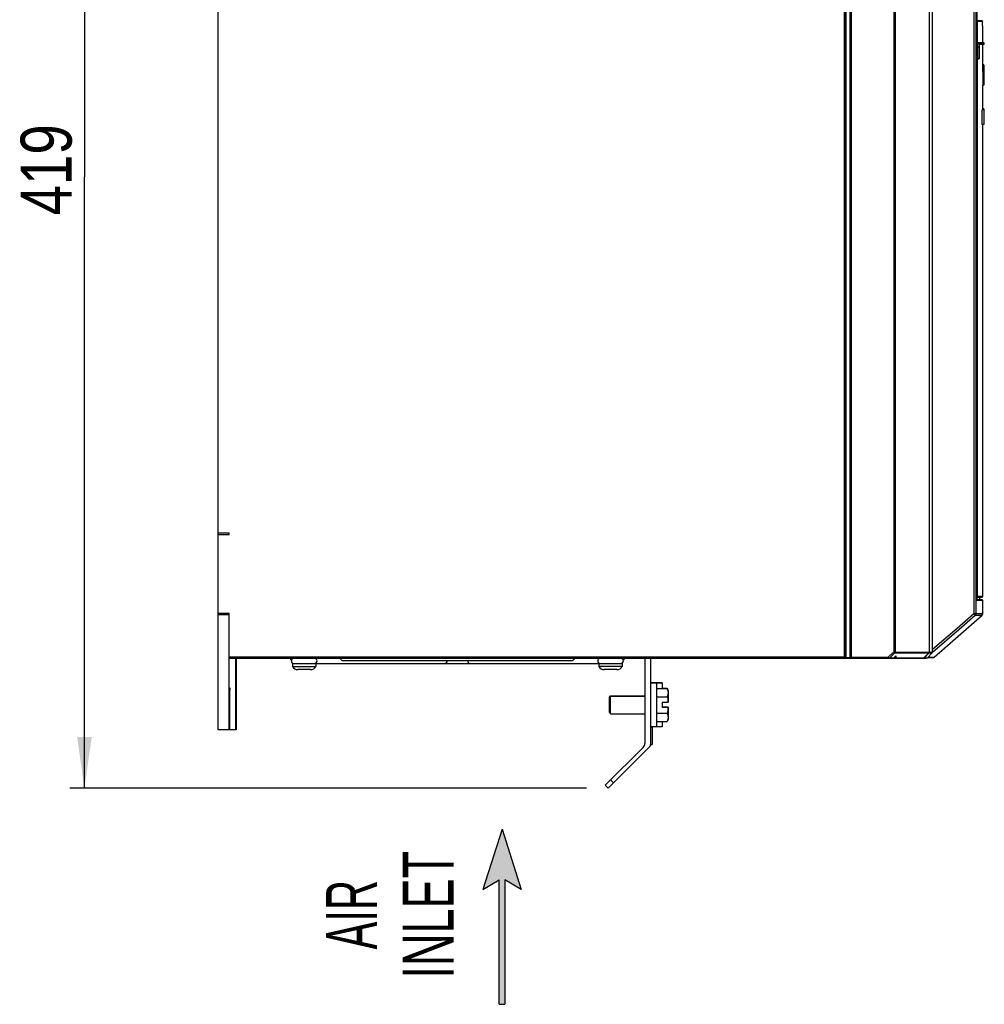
# Model space of a CAD drawing. Extents: x 0 to 420, y 0 to 297.
# Tile 12 of 37: x 133 to 199, y 117 to 184. Entities that reach past the tile are written whole.
import ezdxf
from ezdxf.enums import TextEntityAlignment as Align

# ---------------------------------------------------------------- set-up
doc = ezdxf.new("R2010")
doc.units = 0
doc.header["$LTSCALE"] = 23.1
doc.layers.get('0').update_dxf_attribs({"linetype": 'CONTINUOUS'})
doc.styles.get("Standard").update_dxf_attribs({"font": 'txt', "width": 0.8})
doc.styles.add('TEXTSTYLE_1', font='txt', dxfattribs={"width": 0.8})
doc.dimstyles.get("Standard").update_dxf_attribs({"dimtxt": 2.5, "dimasz": 2.5, "dimexe": 1.25, "dimexo": 0.625, "dimtad": 1, "dimcen": 2.5, "dimazin": 3, "dimtfac": 1, "dimtmove": 0, "dimatfit": 3})

# ---------------------------------------------------------------- blocks, each defined once
blk = doc.blocks.new('_FILLED')
at = {"color": 0, "linetype": 'BYBLOCK'}
blk.add_solid([(0, 0), (-1, 0.143), (-1, -0.143)], dxfattribs=at)
blk = doc.blocks.new('*D13')
at = {"color": 2, "linetype": 'CONTINUOUS'}
for p, q in [((145.769, 215.407), (136.572, 215.407)), ((137.572, 215.407), (137.572, 173.507)), ((137.572, 131.607), (137.572, 173.507)), ((171.998, 131.607), (136.572, 131.607))]:
    blk.add_line(p, q, dxfattribs=at)
at = {"color": 2, "linetype": 'CONTINUOUS', "xscale": 3.5, "yscale": 3.5, "zscale": 3.5}
for p, rotation in [((137.572, 215.407), 90), ((137.572, 131.607), 270)]:
    blk.add_blockref('_FILLED', p, dxfattribs=dict(at, rotation=rotation))
at = {"color": 5, "linetype": 'CONTINUOUS', "width": 0.8}
blk.add_text('419', height=3.5, rotation=90, dxfattribs=at).set_placement((136.697, 170.868))
blk = doc.blocks.new('ARROW_BL3', base_point=(166.203, 122.786))
at = {"color": 7, "linetype": 'CONTINUOUS'}
for p, q in [((166.203, 128.786), (164.887, 124.659)), ((166.203, 128.786), (167.52, 124.659)), ((164.887, 124.659), (166.004, 125.324)), ((166.004, 116.786), (166.004, 125.324)), ((166.403, 125.324), (166.403, 116.786)), ((167.52, 124.659), (166.403, 125.324)), ((166.004, 116.786), (166.403, 116.786))]:
    blk.add_line(p, q, dxfattribs=at)
for points in [[(164.887, 124.659), (166.203, 128.786), (166.004, 125.324)], [(166.004, 125.324), (166.203, 128.786), (166.403, 125.324)], [(166.203, 128.786), (167.52, 124.659), (166.403, 125.324)], [(166.004, 116.786), (166.004, 125.324), (166.403, 125.324)], [(166.403, 125.324), (166.403, 116.786), (166.004, 116.786)]]:
    blk.add_solid(points, dxfattribs=at)

msp = doc.modelspace()

# ---------------------------------------------------------------- linework, layer by layer
at = {"color": 9, "linetype": 'CONTINUOUS'}
for p, q in [((189.67, 140.507), (189.67, 210.507)), ((189.77, 210.457), (189.77, 140.557)), ((190.07, 140.557), (190.07, 210.457)), ((190.17, 140.507), (190.17, 210.507)), ((193.052, 210.456), (193.052, 140.949)), ((193.15, 210.407), (193.15, 140.932)), ((195.503, 140.932), (195.503, 210.407)), ((198.544, 210.467), (198.544, 143.575)), ((198.691, 210.467), (198.691, 143.575)), ((198.745, 210.467), (198.745, 144.457)), ((199.149, 184.157), (198.781, 184.157)), ((198.781, 184.157), (198.781, 144.757)), ((199.161, 183.583), (199.16, 183.605)), ((199.166, 183.401), (199.165, 183.426)), ((198.902, 182.407), (198.799, 182.407)), ((198.882, 182.407), (198.882, 181.627)), ((198.902, 182.407), (198.902, 181.631)), ((198.909, 182.343), (198.909, 182.345)), ((198.909, 182.307), (198.909, 182.319)), ((198.909, 182.307), (198.909, 182.307)), ((198.914, 182.477), (198.914, 182.478)), ((198.929, 182.595), (198.932, 182.609)), ((199.266, 182.687), (198.933, 182.687)), ((198.944, 182.627), (199.266, 182.627)), ((198.902, 181.631), (198.799, 181.631)), ((198.882, 181.627), (198.882, 181.619)), ((198.902, 181.627), (198.908, 181.627)), ((198.909, 181.631), (198.909, 181.631)), ((199.166, 144.457), (198.745, 144.457)), ((198.781, 144.757), (199.166, 144.757)), ((197.4, 142.582), (198.544, 143.575)), ((197.511, 142.482), (198.64, 143.462)), ((198.544, 143.575), (199.166, 143.575)), ((198.59, 143.522), (198.544, 143.575)), ((198.64, 143.462), (199.115, 143.462)), ((195.72, 141.125), (197.4, 142.582)), ((195.722, 140.93), (197.511, 142.482)), ((147.494, 140.607), (189.72, 140.607)), ((189.72, 140.557), (190.12, 140.557)), ((192.661, 140.567), (190.12, 140.567)), ((192.661, 140.567), (193.052, 140.949)), ((192.759, 140.525), (192.661, 140.567)), ((192.661, 140.507), (192.661, 140.567)), ((192.759, 140.525), (193.133, 140.89)), ((193.035, 140.525), (192.759, 140.525)), ((193.052, 140.949), (193.15, 140.932)), ((193.052, 140.949), (193.132, 140.89)), ((195.12, 140.525), (193.121, 140.525)), ((193.132, 140.89), (193.133, 140.89)), ((193.133, 140.89), (195.472, 140.89)), ((193.15, 140.932), (195.72, 140.932)), ((193.15, 140.932), (193.15, 140.932)), ((195.095, 140.525), (195.086, 140.517)), ((195.093, 140.507), (195.101, 140.508)), ((195.094, 140.524), (195.095, 140.525)), ((195.114, 140.517), (195.12, 140.525)), ((195.12, 140.525), (195.437, 140.855)), ((195.136, 140.525), (195.485, 140.89)), ((195.337, 140.525), (195.136, 140.525)), ((195.394, 140.582), (195.831, 140.582)), ((195.472, 140.889), (195.472, 140.89)), ((195.472, 140.89), (195.472, 140.889)), ((195.472, 140.889), (195.476, 140.888)), ((195.476, 140.888), (195.481, 140.888)), ((195.481, 140.888), (195.485, 140.89)), ((195.485, 140.89), (195.702, 140.89)), ((195.502, 140.92), (195.503, 140.932)), ((176.789, 138.807), (176.389, 138.807)), ((176.612, 138.82), (176.612, 138.815)), ((147.549, 137.807), (147.525, 137.807)), ((173.632, 132.171), (173.843, 131.961))]:
    msp.add_line(p, q, dxfattribs=at)
at = {"color": 7, "linetype": 'CONTINUOUS'}
for p, q in [((189.72, 140.557), (189.72, 210.457)), ((190.12, 210.457), (190.12, 140.557)), ((195.49, 210.407), (195.49, 140.932)), ((195.72, 140.932), (195.72, 210.407)), ((198.745, 210.467), (198.745, 144.463)), ((146.739, 149.089), (146.739, 201.925)), ((199.1, 184.207), (198.745, 184.207)), ((199.152, 183.953), (199.149, 184.159)), ((199.149, 184.157), (199.149, 184.159)), ((199.157, 183.759), (199.152, 183.953)), ((199.16, 183.605), (199.157, 183.759)), ((199.165, 183.426), (199.16, 183.605)), ((199.166, 182.707), (199.166, 183.401)), ((198.799, 181.631), (198.799, 182.407)), ((199.246, 182.707), (198.833, 182.707)), ((198.933, 182.607), (199.246, 182.607)), ((199.166, 181.187), (199.166, 182.607)), ((199.266, 182.627), (199.266, 182.687)), ((198.802, 181.607), (198.888, 181.607)), ((198.888, 181.607), (198.89, 181.607)), ((198.909, 181.63), (198.909, 181.631)), ((199.24, 181.187), (199.149, 181.187)), ((199.24, 181.193), (199.166, 181.193)), ((199.24, 181.193), (199.24, 179.787)), ((199.24, 179.787), (199.156, 179.787)), ((199.166, 178.125), (199.166, 179.787)), ((199.24, 178.107), (199.117, 178.107)), ((199.117, 177.107), (199.117, 178.107)), ((199.24, 178.125), (199.165, 178.125)), ((199.24, 178.182), (199.166, 178.182)), ((199.24, 178.182), (199.24, 177.107)), ((199.24, 177.107), (199.117, 177.107)), ((199.165, 177.107), (199.165, 177.1)), ((199.24, 177.091), (199.165, 177.091)), ((199.166, 144.757), (199.166, 177.091)), ((199.24, 177.099), (199.24, 177.091)), ((147.494, 149.089), (146.739, 149.089)), ((146.74, 135.607), (146.74, 149.089)), ((146.74, 148.989), (147.494, 148.989)), ((147.494, 148.989), (147.494, 149.089)), ((198.745, 144.707), (199.116, 144.707)), ((199.116, 144.507), (198.745, 144.507)), ((198.745, 144.463), (198.745, 144.457)), ((198.966, 144.507), (198.966, 144.707)), ((199.166, 143.575), (199.166, 144.457)), ((146.74, 143.597), (147.494, 143.597)), ((146.74, 143.497), (147.494, 143.497)), ((147.494, 140.576), (147.494, 143.597)), ((195.831, 140.582), (199.115, 143.462)), ((147.494, 140.548), (147.494, 140.576)), ((147.495, 140.507), (195.294, 140.507)), ((147.498, 135.607), (147.498, 140.507)), ((147.93, 140.507), (147.93, 135.607)), ((147.978, 140.507), (147.978, 135.607)), ((175.989, 140.507), (175.989, 134.674)), ((176.389, 140.507), (176.389, 134.59)), ((193.035, 140.525), (193.19, 140.676)), ((193.121, 140.525), (193.19, 140.592)), ((193.19, 140.676), (193.19, 140.592)), ((195.094, 140.524), (195.472, 140.889)), ((195.702, 140.89), (195.337, 140.525)), ((195.369, 140.557), (195.765, 140.557)), ((151.84, 140.147), (174.44, 140.147)), ((151.84, 140.147), (151.84, 139.947)), ((151.84, 139.947), (153.44, 139.947)), ((153.08, 139.727), (152.2, 139.727)), ((153.44, 140.147), (153.44, 139.947)), ((170.988, 140.327), (155.292, 140.327)), ((172.84, 140.147), (172.84, 139.947)), ((174.44, 139.947), (172.84, 139.947)), ((174.08, 139.727), (173.2, 139.727)), ((174.44, 140.147), (174.44, 139.947)), ((176.389, 138.828), (176.789, 138.828)), ((176.416, 138.814), (176.463, 138.815)), ((176.79, 138.819), (176.494, 138.82)), ((176.789, 138.828), (176.789, 138.821)), ((176.789, 138.821), (176.984, 138.82)), ((176.925, 138.815), (176.789, 138.814)), ((176.789, 138.814), (176.789, 135.807)), ((176.789, 138.437), (177.529, 138.437)), ((176.822, 138.816), (176.868, 138.817)), ((177.082, 138.816), (176.925, 138.815)), ((177.15, 138.816), (177.082, 138.816)), ((177.189, 138.818), (177.189, 138.437)), ((177.189, 138.457), (177.529, 138.457)), ((177.589, 138.272), (177.529, 138.437)), ((177.589, 138.292), (177.536, 138.439)), ((147.526, 137.944), (147.525, 135.607)), ((147.527, 138.137), (147.526, 137.944)), ((147.528, 138.25), (147.527, 138.137)), ((147.548, 138.075), (147.547, 138.196)), ((147.549, 137.876), (147.548, 138.075)), ((147.549, 135.607), (147.549, 137.876)), ((173.559, 137.848), (173.639, 137.928)), ((173.559, 137.827), (173.639, 137.907)), ((173.559, 136.787), (173.559, 137.848)), ((173.639, 137.928), (175.989, 137.928)), ((173.639, 136.707), (173.639, 137.928)), ((173.639, 137.907), (175.989, 137.907)), ((176.789, 137.872), (177.529, 137.872)), ((177.589, 138.292), (177.589, 137.487)), ((177.189, 137.487), (177.589, 137.487)), ((177.189, 137.487), (177.189, 137.127)), ((177.589, 137.148), (177.189, 137.148)), ((177.589, 137.127), (177.189, 137.127)), ((177.578, 137.148), (177.577, 137.127)), ((177.589, 137.148), (177.589, 136.343)), ((173.559, 136.787), (173.639, 136.707)), ((173.639, 136.707), (175.989, 136.707)), ((176.789, 136.743), (177.529, 136.743)), ((177.589, 136.343), (177.529, 136.178)), ((176.789, 135.807), (176.389, 135.807)), ((176.389, 135.797), (176.489, 135.797)), ((176.489, 135.797), (176.489, 134.597)), ((176.789, 136.178), (177.529, 136.178)), ((176.925, 135.815), (176.789, 135.814)), ((177.082, 135.816), (176.925, 135.815)), ((177.15, 135.816), (177.082, 135.816)), ((177.189, 136.178), (177.189, 135.818)), ((147.978, 135.607), (146.74, 135.607)), ((173.277, 131.819), (175.871, 134.39)), ((173.489, 131.607), (176.331, 134.449)), ((176.389, 134.597), (176.489, 134.597)), ((173.277, 131.819), (173.489, 131.607))]:
    msp.add_line(p, q, dxfattribs=at)
for points in [[(198.745, 184.203), (198.748, 184.202), (198.756, 184.198), (198.762, 184.193), (198.767, 184.188), (198.772, 184.182), (198.775, 184.176), (198.778, 184.17), (198.78, 184.163), (198.781, 184.157)], [(199.1, 184.207), (199.107, 184.207), (199.113, 184.205), (199.119, 184.203), (199.124, 184.201), (199.129, 184.197), (199.134, 184.193), (199.138, 184.189)], [(199.149, 184.159), (199.147, 184.168), (199.144, 184.179), (199.138, 184.189)], [(198.799, 182.407), (198.799, 182.443), (198.8, 182.479), (198.801, 182.513), (198.803, 182.546), (198.805, 182.577), (198.808, 182.606), (198.811, 182.631), (198.814, 182.654), (198.817, 182.673), (198.821, 182.688), (198.825, 182.698), (198.829, 182.705), (198.833, 182.707)], [(198.909, 181.631), (198.909, 182.319), (198.909, 182.345), (198.909, 182.37), (198.91, 182.394), (198.911, 182.417)], [(198.911, 182.417), (198.912, 182.438), (198.913, 182.459), (198.914, 182.478), (198.916, 182.496), (198.917, 182.512), (198.919, 182.527), (198.92, 182.541), (198.922, 182.554), (198.924, 182.565), (198.925, 182.575), (198.927, 182.584), (198.929, 182.592), (198.93, 182.598), (198.932, 182.604), (198.933, 182.608), (198.934, 182.61), (198.935, 182.611)], [(198.802, 181.607), (198.801, 181.608), (198.801, 181.61), (198.8, 181.612), (198.8, 181.616), (198.799, 181.621), (198.799, 181.626), (198.799, 181.631)], [(198.89, 181.607), (198.893, 181.608), (198.896, 181.609)], [(198.896, 181.609), (198.899, 181.61), (198.901, 181.612), (198.903, 181.614), (198.905, 181.617), (198.906, 181.619), (198.907, 181.621), (198.908, 181.624), (198.908, 181.626), (198.909, 181.628), (198.909, 181.63)], [(199.149, 181.187), (199.154, 180.254), (199.156, 179.787)], [(199.165, 178.125), (199.165, 178.124), (199.165, 178.119), (199.165, 178.111), (199.165, 178.107)], [(199.165, 177.1), (199.165, 177.093), (199.165, 177.091)], [(198.745, 144.711), (198.748, 144.713), (198.756, 144.717), (198.762, 144.722), (198.767, 144.727), (198.772, 144.733), (198.775, 144.739), (198.778, 144.745), (198.78, 144.751), (198.781, 144.757)], [(147.495, 140.507), (147.495, 140.508), (147.495, 140.512), (147.495, 140.518), (147.494, 140.526), (147.494, 140.537), (147.494, 140.548)], [(155.149, 140.436), (155.135, 140.452), (155.12, 140.468), (155.104, 140.481), (155.088, 140.492), (155.071, 140.501), (155.054, 140.506), (155.036, 140.507)], [(155.292, 140.327), (155.274, 140.329), (155.256, 140.335), (155.238, 140.344), (155.222, 140.356), (155.206, 140.37), (155.191, 140.386), (155.177, 140.402), (155.149, 140.436)], [(171.102, 140.401), (171.088, 140.385), (171.073, 140.369), (171.057, 140.355), (171.041, 140.343), (171.024, 140.335), (171.006, 140.329), (170.988, 140.327)], [(171.243, 140.507), (171.225, 140.505), (171.208, 140.5), (171.19, 140.491), (171.174, 140.48), (171.158, 140.466), (171.143, 140.45), (171.129, 140.434), (171.102, 140.401)], [(193.035, 140.525), (193.028, 140.519), (193.02, 140.514), (193.011, 140.51), (193.001, 140.508), (192.992, 140.507)], [(193.077, 140.507), (193.087, 140.508), (193.097, 140.51), (193.105, 140.514), (193.114, 140.519), (193.121, 140.525)], [(195.053, 140.507), (195.063, 140.508), (195.072, 140.511), (195.082, 140.515), (195.09, 140.521), (195.094, 140.524)], [(195.337, 140.525), (195.33, 140.519), (195.321, 140.514), (195.313, 140.51), (195.304, 140.508), (195.294, 140.507)], [(195.483, 140.904), (195.478, 140.896), (195.472, 140.889)], [(195.49, 140.932), (195.489, 140.923), (195.487, 140.913), (195.483, 140.904)], [(195.72, 140.932), (195.719, 140.923), (195.717, 140.914), (195.713, 140.905), (195.708, 140.897), (195.702, 140.89)], [(147.537, 138.487), (147.537, 138.486), (147.535, 138.479), (147.534, 138.466), (147.533, 138.445), (147.532, 138.418), (147.531, 138.384), (147.53, 138.345), (147.528, 138.25)], [(147.544, 138.345), (147.544, 138.384), (147.542, 138.418), (147.541, 138.445), (147.54, 138.466), (147.539, 138.479), (147.538, 138.486), (147.537, 138.487)], [(176.389, 138.813), (176.392, 138.814), (176.401, 138.814), (176.416, 138.814)], [(176.494, 138.82), (176.437, 138.821), (176.416, 138.821), (176.401, 138.821), (176.392, 138.822), (176.39, 138.822)], [(176.463, 138.815), (176.662, 138.815), (176.822, 138.816)], [(176.889, 138.818), (176.889, 138.818), (176.882, 138.818), (176.868, 138.818), (176.848, 138.819), (176.79, 138.819)], [(176.868, 138.817), (176.882, 138.817), (176.889, 138.817), (176.889, 138.818)], [(176.984, 138.82), (177.12, 138.819), (177.15, 138.819), (177.172, 138.818), (177.185, 138.818), (177.189, 138.818)], [(177.189, 138.818), (177.185, 138.817), (177.172, 138.817), (177.15, 138.816)], [(177.529, 138.457), (177.551, 138.393), (177.564, 138.341)], [(177.529, 138.437), (177.551, 138.372), (177.567, 138.31)], [(147.547, 138.196), (147.546, 138.25), (147.544, 138.345)], [(177.567, 138.31), (177.578, 138.248), (177.584, 138.185), (177.584, 138.123), (177.578, 138.061), (177.567, 137.999), (177.551, 137.936), (177.529, 137.872)], [(177.529, 137.872), (177.546, 137.773), (177.56, 137.677), (177.571, 137.582), (177.578, 137.487)], [(177.578, 137.127), (177.571, 137.032), (177.56, 136.937), (177.546, 136.841), (177.529, 136.743)], [(177.529, 136.743), (177.551, 136.678), (177.567, 136.616), (177.578, 136.554), (177.584, 136.491), (177.584, 136.429), (177.578, 136.367), (177.567, 136.305), (177.551, 136.242), (177.529, 136.178)], [(177.189, 135.818), (177.185, 135.817), (177.172, 135.817), (177.15, 135.816)]]:
    msp.add_lwpolyline(points, dxfattribs=at)
at = {"color": 9, "linetype": 'CONTINUOUS'}
for points in [[(198.913, 182.707), (198.909, 182.705), (198.906, 182.699), (198.902, 182.688), (198.899, 182.673), (198.896, 182.654), (198.893, 182.631), (198.89, 182.606), (198.887, 182.577), (198.885, 182.546), (198.884, 182.513), (198.883, 182.479), (198.882, 182.443), (198.882, 182.407)], [(198.912, 182.617), (198.91, 182.593), (198.907, 182.566), (198.905, 182.537), (198.904, 182.506), (198.903, 182.474), (198.902, 182.441), (198.902, 182.407)], [(198.909, 182.37), (198.909, 182.378), (198.911, 182.412), (198.911, 182.417)], [(198.933, 182.687), (198.929, 182.685), (198.926, 182.679), (198.922, 182.669), (198.919, 182.655), (198.915, 182.637), (198.912, 182.617)], [(198.912, 182.438), (198.912, 182.446), (198.913, 182.459)], [(198.933, 182.687), (198.932, 182.692), (198.93, 182.697), (198.927, 182.701), (198.923, 182.705), (198.918, 182.707), (198.913, 182.707)], [(198.916, 182.496), (198.916, 182.506), (198.917, 182.512)], [(198.919, 182.527), (198.919, 182.533), (198.922, 182.557), (198.925, 182.578), (198.929, 182.595)], [(198.932, 182.609), (198.936, 182.619), (198.94, 182.625), (198.944, 182.627)], [(198.944, 182.627), (198.943, 182.622), (198.941, 182.617), (198.938, 182.613), (198.934, 182.61)], [(198.902, 181.627), (198.901, 181.622), (198.9, 181.617), (198.896, 181.613), (198.892, 181.61), (198.887, 181.608), (198.882, 181.607)], [(198.882, 181.619), (198.882, 181.615), (198.882, 181.611), (198.882, 181.608), (198.882, 181.607)], [(198.908, 181.627), (198.907, 181.622), (198.905, 181.617), (198.902, 181.613), (198.898, 181.61), (198.893, 181.608), (198.888, 181.607)], [(198.902, 181.631), (198.902, 181.631), (198.902, 181.63), (198.902, 181.629), (198.902, 181.629), (198.902, 181.628), (198.902, 181.627), (198.902, 181.627)], [(198.908, 181.627), (198.908, 181.627), (198.908, 181.627), (198.908, 181.628), (198.908, 181.628), (198.908, 181.629), (198.909, 181.63), (198.909, 181.631)], [(198.64, 143.462), (198.637, 143.466), (198.632, 143.472), (198.625, 143.481), (198.615, 143.492), (198.59, 143.522)], [(198.691, 143.575), (198.689, 143.554), (198.685, 143.533), (198.677, 143.513), (198.667, 143.495), (198.655, 143.478), (198.64, 143.462)], [(153.393, 140.503), (153.411, 140.495), (153.422, 140.487)], [(172.915, 140.507), (172.906, 140.507), (172.887, 140.503), (172.869, 140.495), (172.856, 140.486)], [(189.77, 140.557), (189.769, 140.552), (189.768, 140.547), (189.765, 140.541), (189.76, 140.536), (189.755, 140.531), (189.747, 140.525), (189.738, 140.521), (189.728, 140.517), (189.716, 140.513), (189.702, 140.51), (189.687, 140.508), (189.67, 140.507)], [(190.17, 140.507), (190.153, 140.508), (190.138, 140.51), (190.124, 140.513), (190.112, 140.517), (190.102, 140.521), (190.093, 140.525), (190.085, 140.531), (190.079, 140.536), (190.075, 140.541), (190.072, 140.547), (190.07, 140.552), (190.07, 140.557)], [(192.718, 140.507), (192.729, 140.508), (192.74, 140.512), (192.75, 140.517), (192.759, 140.525)], [(193.15, 140.932), (193.148, 140.921), (193.145, 140.91), (193.139, 140.899), (193.132, 140.89)], [(193.15, 140.932), (193.149, 140.92), (193.146, 140.909), (193.14, 140.899), (193.133, 140.89)], [(195.086, 140.517), (195.075, 140.512), (195.064, 140.508), (195.053, 140.507)], [(195.093, 140.507), (195.105, 140.508), (195.116, 140.512), (195.127, 140.517), (195.136, 140.525)], [(195.101, 140.508), (195.108, 140.512), (195.114, 140.517)], [(195.12, 140.525), (195.126, 140.523), (195.132, 140.523), (195.136, 140.525)], [(195.485, 140.909), (195.479, 140.899), (195.472, 140.89)], [(195.49, 140.932), (195.488, 140.92), (195.485, 140.909)], [(195.485, 140.89), (195.493, 140.899), (195.498, 140.909), (195.502, 140.92)], [(153.422, 140.167), (153.411, 140.16), (153.393, 140.152), (153.374, 140.148), (153.365, 140.147)], [(162.419, 140.327), (162.417, 140.3), (162.413, 140.274), (162.406, 140.249), (162.397, 140.226), (162.385, 140.205), (162.371, 140.187), (162.355, 140.171), (162.338, 140.16), (162.32, 140.152), (162.301, 140.148), (162.291, 140.147)], [(163.861, 140.327), (163.863, 140.3), (163.867, 140.274), (163.874, 140.249), (163.883, 140.226), (163.895, 140.205), (163.909, 140.187), (163.925, 140.171), (163.942, 140.16), (163.96, 140.152), (163.979, 140.148), (163.988, 140.147)], [(172.856, 140.169), (172.869, 140.16), (172.887, 140.152), (172.906, 140.148), (172.915, 140.147)]]:
    msp.add_lwpolyline(points, dxfattribs=at)
at = {"color": 7, "linetype": 'CONTINUOUS'}
for centre, radius, start, end in [((199.246, 182.687), 0.02, 0, 90), ((199.246, 182.627), 0.02, 270, 360), ((199.116, 144.757), 0.05, 270, 360), ((199.116, 144.457), 0.05, 0, 90), ((199.016, 143.575), 0.15, 311.25701, 360), ((151.86, 140.507), 0.18, 180, 237.01014), ((151.939, 140.327), 0.18, 98.18182, 270), ((153.34, 140.327), 0.18, 270, 90), ((172.94, 140.327), 0.18, 90, 270), ((174.34, 140.327), 0.18, 270, 89.01268), ((174.42, 140.507), 0.18, 302.79883, 360), ((189.67, 140.557), 0.05, 270, 360), ((190.17, 140.557), 0.05, 180, 270), ((195.765, 140.657), 0.1, 270, 311.25701), ((152.2, 140.132), 0.405, 207.14087, 270), ((153.08, 140.132), 0.405, 270, 332.85913), ((173.2, 140.132), 0.405, 207.14087, 270), ((174.08, 140.132), 0.405, 270, 332.85913), ((175.589, 134.674), 0.4, 314.74255, 360), ((176.189, 134.59), 0.2, 315, 360)]:
    msp.add_arc(centre, radius, start, end, dxfattribs=at)

# ---------------------------------------------------------------- block references
at = {"color": 2, "linetype": 'CONTINUOUS'}
msp.add_blockref('ARROW_BL3', (166.203, 122.786), dxfattribs=at)

# ---------------------------------------------------------------- texts
at = {"color": 5, "linetype": 'CONTINUOUS', "style": 'TEXTSTYLE_1'}
for s, width, p in [('INLET', 0.66, (162.891, 122.93)), ('AIR', 0.611111, (157.641, 122.93))]:
    msp.add_text(s, height=3.5, rotation=90, dxfattribs=dict(at, width=width)).set_placement(p, align=Align.CENTER)

# ---------------------------------------------------------------- dimensions: what is measured, and where the dimension line sits
at = {"color": 2, "linetype": 'CONTINUOUS'}
dim = msp.add_linear_dim(base=(137.572, 131.607), p1=(145.769, 215.407), p2=(171.998, 131.607), angle=270, dimstyle='Standard', dxfattribs=at)
dim.commit()
dim.dimension.update_dxf_attribs({"geometry": '*D13', "text_midpoint": (134.947, 175.068), "dimtype": 128})

doc.saveas('drawing.dxf')
